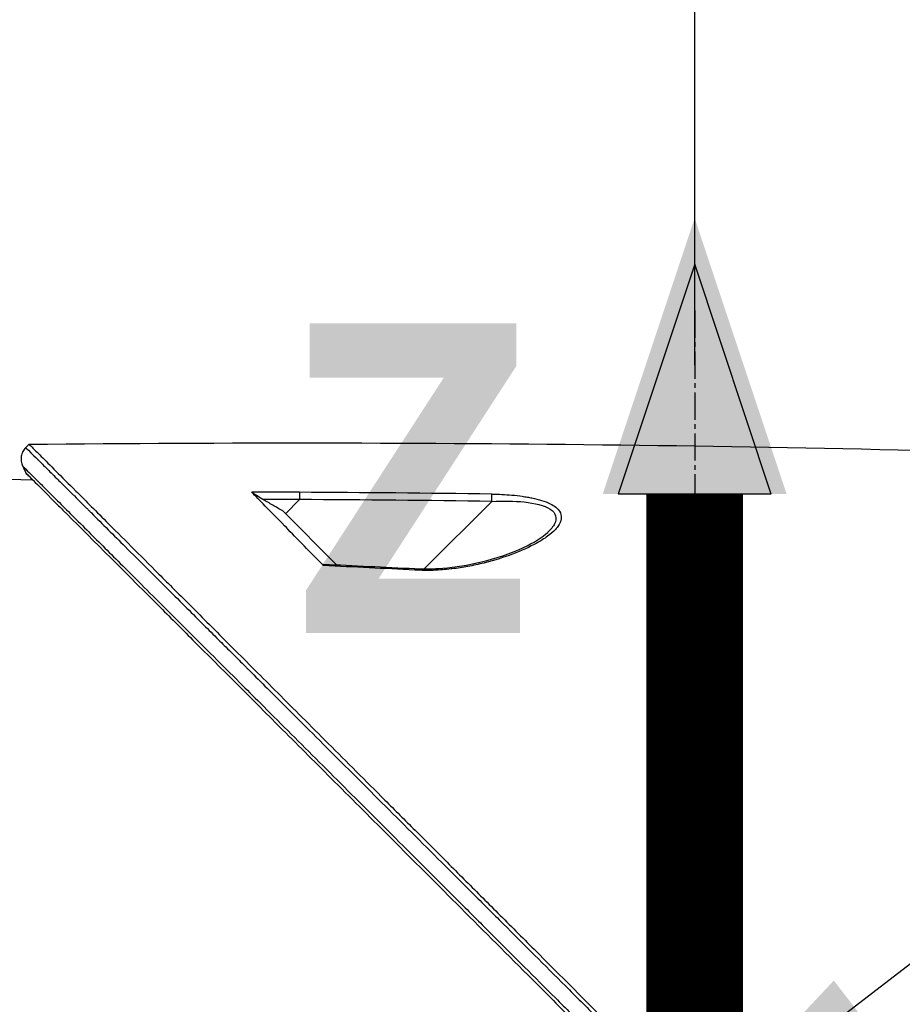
# Model space of a CAD drawing. Header units: millimetres. Extents: x 0 to 4378, y 0 to 2397.
# Tile 226 of 256: x 1460 to 1514, y 1876 to 1937. Entities that reach past the tile are written whole.
import ezdxf

# ---------------------------------------------------------------- set-up
doc = ezdxf.new("R2010")
doc.units = ezdxf.units.MM
doc.header["$LTSCALE"] = 0.2
doc.linetypes.add('CENTER2', pattern=[1.125, 0.75, -0.125, 0.125, -0.125])
doc.layers.add('02_Center Line', color=1, linetype='CENTER2')
doc.layers.add('12_Before Rev.Num.', color=5, linetype='Continuous')
doc.styles.add('Rainbow-4.0 Style', font='malgunsl.ttf')
doc.styles.add('Rainbow-5.0 Style', font='malgunsl.ttf')
doc.dimstyles.new('Rainbow-4.0 Style', dxfattribs={"dimtxt": 3.5, "dimasz": 2.5, "dimexe": 1, "dimexo": 1, "dimgap": 1, "dimtad": 1, "dimdsep": 46, "dimtxsty": 'Rainbow-4.0 Style', "dimcen": 0, "dimclrd": 251, "dimclre": 251, "dimclrt": 7, "dimazin": 3, "dimtp": 0.1, "dimtm": 0.1, "dimtfac": 0.61, "dimtmove": 0, "dimatfit": 3, "dimfxl": 1, "dimlwd": -1, "dimlwe": -1, "dimarcsym": 1})
doc.dimstyles.new('Rainbow-5.0 Style', dxfattribs={"dimtxt": 4.5, "dimasz": 2.5, "dimexe": 1, "dimexo": 1, "dimgap": 1, "dimtad": 1, "dimdsep": 46, "dimtxsty": 'Rainbow-5.0 Style', "dimcen": 0, "dimclrd": 251, "dimclre": 251, "dimclrt": 7, "dimazin": 3, "dimtp": 0.1, "dimtm": 0.1, "dimtfac": 0.61, "dimtmove": 0, "dimatfit": 3, "dimfxl": 1, "dimlwd": -1, "dimlwe": -1, "dimarcsym": 1})

# ---------------------------------------------------------------- blocks, each defined once
blk = doc.blocks.new('A$Ce9bf501b')
for p, q in [((-152.18, 1410.265), (-151.973, 1410.473)), ((-162.9, 1408.558), (-151.752, 1408.271)), ((-136.071, 1406.166), (-135.196, 1407.041)), ((-127.466, 1402.741), (-123.277, 1406.93)), ((-136.246, 1406.341), (-132.902, 1402.997)), ((-118.98, 1406.051), (-118.981, 1406.051)), ((-127.558, 1402.648), (-127.557, 1402.649))]:
    blk.add_line(p, q)
for centre, major_axis, ratio, start_param, end_param in [((-142.416, -48.82), (1156.933, -885.214), 0.999556, 2.218747, 2.220785), ((-142.37, -41.312), (1152.831, -878.216), 0.999554, 2.208409, 2.216638), ((-142.293, -52.85), (1033.008, -1031.971), 0.999657, 2.35066, 2.352222), ((-142.253, -45.978), (1028.154, -1027.105), 0.999657, 2.342453, 2.350656), ((-176.431, 473.937), (-433.615, 822.779), 0.999764, 5.746022, 5.752107)]:
    blk.add_ellipse(centre, major_axis=major_axis, ratio=ratio, start_param=start_param, end_param=end_param)
for points, knots in [([(-152.179, 1410.263), (-152.213, 1410.23), (-152.245, 1410.192), (-152.274, 1410.152), (-152.304, 1410.112), (-152.331, 1410.068), (-152.355, 1410.023), (-152.379, 1409.977), (-152.4, 1409.93), (-152.417, 1409.88), (-152.434, 1409.83), (-152.448, 1409.779), (-152.457, 1409.727), (-152.466, 1409.675), (-152.471, 1409.622), (-152.471, 1409.57), (-152.471, 1409.517), (-152.468, 1409.465), (-152.46, 1409.414), (-152.453, 1409.363), (-152.442, 1409.313), (-152.428, 1409.265), (-152.413, 1409.217), (-152.396, 1409.171), (-152.375, 1409.128)], [0, 0, 0, 0, 0.125, 0.125, 0.125, 0.25, 0.25, 0.25, 0.375, 0.375, 0.375, 0.5, 0.5, 0.5, 0.625, 0.625, 0.625, 0.75, 0.75, 0.75, 0.875, 0.875, 0.875, 1, 1, 1, 1]), ([(-152.179, 1410.263), (-152.181, 1410.265), (-152.101, 1410.186), (-151.857, 1409.944), (-151.749, 1409.836), (-151.607, 1409.696), (-151.426, 1409.516), (-151.422, 1409.512), (-151.419, 1409.508), (-151.415, 1409.504), (-151.252, 1409.343), (-151.057, 1409.149), (-150.826, 1408.919), (-150.632, 1408.726), (-150.412, 1408.507), (-150.165, 1408.26), (-150.133, 1408.229), (-150.1, 1408.196), (-150.067, 1408.164), (-149.821, 1407.918), (-149.547, 1407.646), (-149.245, 1407.345), (-149.218, 1407.318), (-149.19, 1407.291), (-149.163, 1407.263), (-149.016, 1407.117), (-148.863, 1406.965), (-148.704, 1406.806), (-148.609, 1406.712), (-148.512, 1406.615), (-148.412, 1406.516), (-148.363, 1406.466), (-148.312, 1406.416), (-148.261, 1406.366), (-148.215, 1406.32), (-148.179, 1406.284), (-148.125, 1406.23), (-148.119, 1406.224), (-148.113, 1406.218), (-148.107, 1406.212), (-147.421, 1405.529), (-146.711, 1404.822), (-146.012, 1404.124), (-145.56, 1403.674), (-145.112, 1403.227), (-144.674, 1402.791), (-144.177, 1402.295), (-143.693, 1401.813), (-143.229, 1401.351), (-142.819, 1400.941), (-142.424, 1400.548), (-142.049, 1400.174), (-141.334, 1399.461), (-140.691, 1398.82), (-140.136, 1398.267), (-140.013, 1398.144), (-139.895, 1398.026), (-139.781, 1397.912), (-139.466, 1397.599), (-139.186, 1397.319), (-138.942, 1397.075), (-138.82, 1396.953), (-138.707, 1396.841), (-138.603, 1396.737), (-138.57, 1396.704), (-138.538, 1396.673), (-138.507, 1396.642), (-138.489, 1396.624), (-138.471, 1396.606), (-138.454, 1396.588), (-138.43, 1396.565), (-138.407, 1396.542), (-138.385, 1396.519), (-138.373, 1396.508), (-138.362, 1396.497), (-138.351, 1396.486), (-138.348, 1396.483), (-138.347, 1396.482), (-138.346, 1396.481), (-138.345, 1396.48), (-138.344, 1396.479), (-138.341, 1396.476), (-138.338, 1396.472), (-138.331, 1396.466), (-138.319, 1396.454), (-137.949, 1396.085), (-137.577, 1395.714), (-137.204, 1395.342), (-136.058, 1394.198), (-134.896, 1393.039), (-133.73, 1391.875), (-132.527, 1390.674), (-131.318, 1389.468), (-130.112, 1388.264), (-128.865, 1387.019), (-127.621, 1385.777), (-126.385, 1384.544), (-125.975, 1384.134), (-125.566, 1383.726), (-125.158, 1383.319), (-124.935, 1383.096), (-124.712, 1382.874), (-124.49, 1382.652), (-123.85, 1382.013), (-123.212, 1381.376), (-122.579, 1380.743), (-121.275, 1379.441), (-119.986, 1378.155), (-118.717, 1376.888), (-118.064, 1376.235), (-117.415, 1375.588), (-116.773, 1374.946), (-116.117, 1374.29), (-115.466, 1373.641), (-114.823, 1372.998), (-114.09, 1372.266), (-113.366, 1371.543), (-112.651, 1370.829)], [0.0000275, 0.0000275, 0.0000275, 0.0000275, 0.0859853, 0.0859853, 0.0859853, 0.1241981, 0.1241981, 0.1241981, 0.125, 0.125, 0.125, 0.1589987, 0.1589987, 0.1589987, 0.1875, 0.1875, 0.1875, 0.1911709, 0.1911709, 0.1911709, 0.21875, 0.21875, 0.21875, 0.2212271, 0.2212271, 0.2212271, 0.234375, 0.234375, 0.234375, 0.2421875, 0.2421875, 0.2421875, 0.2460938, 0.2460938, 0.2460938, 0.2496161, 0.2496161, 0.2496161, 0.25, 0.25, 0.25, 0.2912742, 0.2912742, 0.2912742, 0.3179228, 0.3179228, 0.3179228, 0.3481944, 0.3481944, 0.3481944, 0.375, 0.375, 0.375, 0.4261619, 0.4261619, 0.4261619, 0.4375, 0.4375, 0.4375, 0.46875, 0.46875, 0.46875, 0.484375, 0.484375, 0.484375, 0.4893023, 0.4893023, 0.4893023, 0.4921875, 0.4921875, 0.4921875, 0.4960938, 0.4960938, 0.4960938, 0.4980469, 0.4980469, 0.4980469, 0.4986572, 0.4986572, 0.4986572, 0.4992676, 0.4992676, 0.4992676, 0.5, 0.5, 0.5, 0.5215625, 0.5215625, 0.5215625, 0.5877727, 0.5877727, 0.5877727, 0.656049, 0.656049, 0.656049, 0.7265974, 0.7265974, 0.7265974, 0.75, 0.75, 0.75, 0.7627993, 0.7627993, 0.7627993, 0.7996666, 0.7996666, 0.7996666, 0.8755356, 0.8755356, 0.8755356, 0.9146293, 0.9146293, 0.9146293, 0.9545641, 0.9545641, 0.9545641, 1, 1, 1, 1]), ([(-151.973, 1410.473), (-151.973, 1410.472), (-151.909, 1410.408), (-151.655, 1410.155), (-151.466, 1409.966), (-150.721, 1409.22), (-149.992, 1408.492), (-148.808, 1407.308), (-148.531, 1407.03), (-147.906, 1406.405), (-147.554, 1406.054), (-146.206, 1404.705), (-145.11, 1403.609), (-143.612, 1402.112), (-143.293, 1401.793), (-142.219, 1400.719), (-141.442, 1399.942), (-139.782, 1398.282), (-138.894, 1397.394), (-137.513, 1396.013), (-137.035, 1395.535), (-136.051, 1394.552), (-135.545, 1394.045), (-134.503, 1393.003), (-133.966, 1392.466), (-132.273, 1390.774), (-131.098, 1389.599), (-129.289, 1387.789), (-128.663, 1387.164), (-127.377, 1385.878), (-126.717, 1385.218), (-125.363, 1383.864), (-124.668, 1383.169), (-123.615, 1382.116), (-123.258, 1381.759), (-122.155, 1380.656), (-121.406, 1379.907), (-119.026, 1377.527), (-117.384, 1375.885), (-115.336, 1373.837), (-114.934, 1373.435), (-113.994, 1372.496), (-113.457, 1371.958), (-112.565, 1371.066), (-112.239, 1370.74), (-111.804, 1370.306), (-111.742, 1370.243), (-111.603, 1370.105), (-111.531, 1370.032), (-111.206, 1369.707), (-111.011, 1369.512), (-110.658, 1369.16), (-110.562, 1369.063), (-110.276, 1368.778), (-110.13, 1368.631), (-109.821, 1368.322), (-109.668, 1368.17), (-109.416, 1367.917), (-109.315, 1367.816), (-109.125, 1367.626), (-109.043, 1367.545), (-108.846, 1367.348), (-108.74, 1367.242), (-108.542, 1367.044), (-108.452, 1366.954), (-107.095, 1365.598), (-105.832, 1364.333), (-103.764, 1362.266), (-102.959, 1361.461), (-101.389, 1359.891), (-100.624, 1359.126), (-99.493, 1357.995), (-99.125, 1357.627), (-98.025, 1356.527), (-97.293, 1355.796), (-93.832, 1352.334), (-91.161, 1349.664), (-88.464, 1346.966), (-88.327, 1346.829), (-88.054, 1346.557), (-87.918, 1346.421), (-87.648, 1346.151), (-87.513, 1346.016), (-87.272, 1345.775), (-87.165, 1345.668), (-86.513, 1345.016), (-85.972, 1344.475), (-85.288, 1343.791), (-85.137, 1343.64), (-84.857, 1343.36), (-84.727, 1343.23), (-84.467, 1342.97), (-84.337, 1342.84), (-84.042, 1342.545), (-83.877, 1342.38), (-83.557, 1342.06), (-83.402, 1341.905), (-83.074, 1341.577), (-82.901, 1341.404), (-82.651, 1341.154), (-82.573, 1341.076), (-82.383, 1340.886), (-82.271, 1340.774), (-82.029, 1340.532), (-81.9, 1340.403), (-81.585, 1340.088), (-81.399, 1339.903), (-81.019, 1339.523), (-80.825, 1339.329), (-80.242, 1338.745), (-79.856, 1338.36), (-79.388, 1337.892), (-79.3, 1337.803), (-79.071, 1337.575), (-78.933, 1337.436), (-78.647, 1337.15), (-78.501, 1337.004), (-78.2, 1336.703), (-78.046, 1336.549), (-77.741, 1336.244), (-77.59, 1336.094), (-77.298, 1335.801), (-77.155, 1335.659), (-76.739, 1335.242), (-76.469, 1334.972), (-75.955, 1334.458), (-75.711, 1334.214), (-75.247, 1333.75), (-75.026, 1333.53), (-74.41, 1332.914), (-74.026, 1332.53), (-73.34, 1331.844), (-73.033, 1331.537), (-72.49, 1330.993), (-72.248, 1330.752), (-71.822, 1330.325), (-71.633, 1330.137), (-71.378, 1329.882), (-71.302, 1329.806), (-71.091, 1329.595), (-70.961, 1329.465), (-70.624, 1329.128), (-70.435, 1328.938), (-70.025, 1328.529), (-69.838, 1328.341), (-69.65, 1328.154), (-69.603, 1328.107), (-69.556, 1328.06), (-69.545, 1328.048), (-69.529, 1328.033), (-69.526, 1328.03), (-69.526, 1328.03)], [-21.000836, -21.000836, -21.000836, -21.000836, -20.328863, -20.328863, -19.655828, -19.655828, -18.308332, -18.308332, -17.924512, -17.924512, -17.485993, -17.485993, -16.316696, -16.316696, -16.006668, -16.006668, -15.296307, -15.296307, -14.534305, -14.534305, -14.139555, -14.139555, -13.730091, -13.730091, -13.30546, -13.30546, -12.401825, -12.401825, -11.929878, -11.929878, -11.437802, -11.437802, -10.9252, -10.9252, -10.663362, -10.663362, -10.117833, -10.117833, -8.934625, -8.934625, -8.645977, -8.645977, -8.260408, -8.260408, -8.006475, -8.006475, -7.961161, -7.961161, -7.91407, -7.91407, -7.778509, -7.778509, -7.724161, -7.724161, -7.666804, -7.666804, -7.602838, -7.602838, -7.565627, -7.565627, -7.532521, -7.532521, -7.488032, -7.488032, -7.450837, -7.450837, -6.924212, -6.924212, -6.587553, -6.587553, -6.265466, -6.265466, -6.109966, -6.109966, -5.79866, -5.79866, -4.627003, -4.627003, -4.564096, -4.564096, -4.501625, -4.501625, -4.439084, -4.439084, -4.389917, -4.389917, -4.135415, -4.135415, -4.06302, -4.06302, -4.00074, -4.00074, -3.938004, -3.938004, -3.858125, -3.858125, -3.782258, -3.782258, -3.697501, -3.697501, -3.658476, -3.658476, -3.601749, -3.601749, -3.53559, -3.53559, -3.439968, -3.439968, -3.337887, -3.337887, -3.131131, -3.131131, -3.082568, -3.082568, -3.005474, -3.005474, -2.922888, -2.922888, -2.834293, -2.834293, -2.74619, -2.74619, -2.661641, -2.661641, -2.496608, -2.496608, -2.34096, -2.34096, -2.194458, -2.194458, -1.921626, -1.921626, -1.681164, -1.681164, -1.470918, -1.470918, -1.287493, -1.287493, -1.207074, -1.207074, -1.056347, -1.056347, -0.792008, -0.792008, -0.395398, -0.395398, -0.197631, -0.197631, -0.099394, -0.099394, 0, 0, 0, 0]), ([(-152.375, 1409.128), (-152.376, 1409.128), (-152.269, 1409.021), (-152.059, 1408.812), (-151.947, 1408.7), (-151.806, 1408.559), (-151.637, 1408.391), (-151.468, 1408.222), (-151.271, 1408.026), (-151.048, 1407.804), (-150.825, 1407.582), (-150.576, 1407.334), (-150.304, 1407.062), (-150.031, 1406.789), (-149.734, 1406.493), (-149.415, 1406.176), (-149.096, 1405.858), (-148.756, 1405.518), (-148.396, 1405.159), (-147.759, 1404.524), (-147.062, 1403.829), (-146.316, 1403.084), (-145.892, 1402.661), (-145.453, 1402.222), (-144.999, 1401.77), (-144.538, 1401.31), (-144.063, 1400.836), (-143.575, 1400.349), (-142.604, 1399.38), (-141.584, 1398.361), (-140.524, 1397.303), (-139.997, 1396.777), (-139.461, 1396.242), (-138.916, 1395.697), (-138.492, 1395.274), (-138.063, 1394.845), (-137.629, 1394.412), (-136.512, 1393.297), (-135.365, 1392.152), (-134.195, 1390.983), (-133.023, 1389.813), (-131.829, 1388.62), (-130.616, 1387.409), (-129.403, 1386.197), (-128.172, 1384.968), (-126.928, 1383.725), (-126.306, 1383.104), (-125.681, 1382.479), (-125.053, 1381.851), (-124.424, 1381.224), (-123.793, 1380.593), (-123.16, 1379.961), (-121.893, 1378.695), (-120.617, 1377.42), (-119.336, 1376.14), (-118.695, 1375.5), (-118.053, 1374.859), (-117.41, 1374.216), (-116.767, 1373.574), (-116.123, 1372.93), (-115.478, 1372.286), (-114.762, 1371.57), (-114.044, 1370.854), (-113.327, 1370.137)], [0, 0, 0, 0, 0.0671031, 0.0671031, 0.0671031, 0.1029277, 0.1029277, 0.1029277, 0.1387919, 0.1387919, 0.1387919, 0.1747111, 0.1747111, 0.1747111, 0.2106779, 0.2106779, 0.2106779, 0.2467042, 0.2467042, 0.2467042, 0.3103939, 0.3103939, 0.3103939, 0.3465771, 0.3465771, 0.3465771, 0.383319, 0.383319, 0.383319, 0.4564224, 0.4564224, 0.4564224, 0.4927866, 0.4927866, 0.4927866, 0.5210907, 0.5210907, 0.5210907, 0.5939582, 0.5939582, 0.5939582, 0.6669229, 0.6669229, 0.6669229, 0.7399622, 0.7399622, 0.7399622, 0.7765034, 0.7765034, 0.7765034, 0.8130598, 0.8130598, 0.8130598, 0.886194, 0.886194, 0.886194, 0.9227702, 0.9227702, 0.9227702, 0.9593497, 0.9593497, 0.9593497, 1, 1, 1, 1]), ([(-152.163, 1408.682), (-152.164, 1408.682), (-152.164, 1408.683), (-151.402, 1407.921), (-150.959, 1407.478), (-150.226, 1406.745), (-150.053, 1406.572), (-148.408, 1404.927), (-146.354, 1402.873), (-143.272, 1399.792), (-142.562, 1399.081), (-140.084, 1396.603), (-138.205, 1394.724), (-135.201, 1391.721), (-134.123, 1390.643), (-131.86, 1388.38), (-130.67, 1387.189), (-128.152, 1384.672), (-126.821, 1383.341), (-124.016, 1380.536), (-122.538, 1379.058), (-120.277, 1376.797), (-119.502, 1376.022), (-117.421, 1373.942), (-116.111, 1372.632), (-114.483, 1371.004), (-114.157, 1370.678), (-113.624, 1370.144), (-113.426, 1369.947), (-113.016, 1369.536), (-112.857, 1369.378), (-112.516, 1369.037), (-112.336, 1368.857), (-112, 1368.52), (-111.843, 1368.364), (-111.406, 1367.926), (-111.124, 1367.645), (-110.765, 1367.285), (-110.686, 1367.207), (-110.516, 1367.037), (-110.427, 1366.947), (-110.116, 1366.637), (-109.963, 1366.483), (-109.363, 1365.884), (-108.955, 1365.476), (-106.9, 1363.421), (-105.242, 1361.763), (-102.838, 1359.359), (-102.078, 1358.599), (-99.864, 1356.385), (-98.416, 1354.938), (-95.675, 1352.196), (-94.376, 1350.897), (-92.508, 1349.03), (-91.925, 1348.447), (-90.214, 1346.736), (-89.1, 1345.622), (-86.997, 1343.519), (-86.005, 1342.527), (-84.145, 1340.667), (-83.271, 1339.793), (-82.032, 1338.554), (-81.646, 1338.168), (-80.909, 1337.431), (-80.558, 1337.081), (-79.566, 1336.088), (-78.944, 1335.466), (-77.819, 1334.341), (-77.312, 1333.835), (-75.982, 1332.504), (-75.205, 1331.727), (-74.258, 1330.78), (-74.012, 1330.534), (-73.372, 1329.894), (-73.008, 1329.531), (-72.212, 1328.734), (-71.843, 1328.366), (-71.531, 1328.054), (-71.477, 1327.999), (-71.359, 1327.882), (-71.306, 1327.828), (-71.235, 1327.757), (-71.217, 1327.739), (-71.217, 1327.739)], [-15.738203, -15.738203, -15.738203, -15.738203, -14.793481, -14.793481, -14.173934, -14.173934, -13.996984, -13.996984, -12.579476, -12.579476, -12.176243, -12.176243, -11.215253, -11.215253, -10.695697, -10.695697, -10.142358, -10.142358, -9.539575, -9.539575, -8.883963, -8.883963, -8.543526, -8.543526, -7.972636, -7.972636, -7.829924, -7.829924, -7.73886, -7.73886, -7.680875, -7.680875, -7.616244, -7.616244, -7.560081, -7.560081, -7.459116, -7.459116, -7.430908, -7.430908, -7.397967, -7.397967, -7.318024, -7.318024, -7.146824, -7.146824, -6.455961, -6.455961, -6.135134, -6.135134, -5.518203, -5.518203, -4.951279, -4.951279, -4.691225, -4.691225, -4.182012, -4.182012, -3.710062, -3.710062, -3.272291, -3.272291, -3.069642, -3.069642, -2.879581, -2.879581, -2.522736, -2.522736, -2.208798, -2.208798, -1.659444, -1.659444, -1.453529, -1.453529, -1.091939, -1.091939, -0.546675, -0.546675, -0.410051, -0.410051, -0.205023, -0.205023, 0, 0, 0, 0]), ([(-152.163, 1408.682), (-152.164, 1408.682), (-152.134, 1408.653), (-152.015, 1408.534), (-151.927, 1408.446), (-151.791, 1408.31), (-151.772, 1408.291), (-151.752, 1408.271)], [0, 0, 0, 0, 0.2643321, 0.2643321, 0.528758, 0.528758, 0.5705359, 0.5705359, 0.5705359, 0.5705359]), ([(-137.477, 1407.051), (-137.62, 1407.133), (-137.752, 1407.213), (-137.942, 1407.335), (-138.009, 1407.38), (-138.085, 1407.436), (-138.108, 1407.453), (-138.144, 1407.483), (-138.158, 1407.495), (-138.168, 1407.506)], [0, 0, 0, 0, 0.049407, 0.049407, 0.0845377, 0.0845377, 0.1006426, 0.1006426, 0.1144911, 0.1144911, 0.1144911, 0.1144911]), ([(-133.712, 1402.946), (-134.722, 1403.955), (-135.531, 1404.802), (-137.049, 1406.356), (-137.732, 1407.046), (-138.168, 1407.506)], [0.000003, 0.000003, 0.000003, 0.000003, 0.596138, 0.596138, 1.498187, 1.498187, 1.498187, 1.498187]), ([(-123.277, 1407.38), (-123.063, 1407.377), (-122.854, 1407.371), (-122.649, 1407.361), (-122.444, 1407.351), (-122.277, 1407.34), (-122.047, 1407.32), (-121.818, 1407.3), (-121.599, 1407.275), (-121.39, 1407.245), (-121.275, 1407.229), (-121.172, 1407.213), (-121.066, 1407.194), (-120.98, 1407.179), (-120.892, 1407.163), (-120.795, 1407.143), (-120.364, 1407.053), (-119.985, 1406.941), (-119.663, 1406.782), (-119.53, 1406.717), (-119.412, 1406.644), (-119.315, 1406.568), (-119.113, 1406.409), (-119.028, 1406.253), (-118.991, 1406.101), (-118.964, 1405.991), (-118.966, 1405.864), (-118.996, 1405.75), (-119.002, 1405.728), (-119.008, 1405.708), (-119.014, 1405.689), (-119.032, 1405.637), (-119.055, 1405.585), (-119.084, 1405.532), (-119.101, 1405.502), (-119.119, 1405.473), (-119.138, 1405.443), (-119.193, 1405.36), (-119.274, 1405.259), (-119.34, 1405.189), (-119.47, 1405.049), (-119.631, 1404.908), (-119.823, 1404.767), (-119.921, 1404.696), (-120.034, 1404.618), (-120.152, 1404.544), (-120.266, 1404.473), (-120.384, 1404.404), (-120.491, 1404.344), (-120.925, 1404.103), (-121.445, 1403.866), (-122, 1403.656), (-122.537, 1403.453), (-123.078, 1403.281), (-123.707, 1403.123), (-123.727, 1403.118), (-123.748, 1403.113), (-123.769, 1403.108), (-124.096, 1403.027), (-124.426, 1402.956), (-124.759, 1402.895), (-125.091, 1402.834), (-125.389, 1402.788), (-125.765, 1402.743), (-125.783, 1402.741), (-125.8, 1402.739), (-125.818, 1402.737), (-126.172, 1402.697), (-126.495, 1402.67), (-126.872, 1402.656), (-126.892, 1402.655), (-126.912, 1402.654), (-126.932, 1402.653), (-127.299, 1402.641), (-127.601, 1402.644), (-128.06, 1402.668)], [0, 0, 0, 0, 0.03125, 0.03125, 0.03125, 0.0625, 0.0625, 0.0625, 0.09375, 0.09375, 0.09375, 0.110985, 0.110985, 0.110985, 0.125, 0.125, 0.125, 0.1875, 0.1875, 0.1875, 0.213151, 0.213151, 0.213151, 0.266654, 0.266654, 0.266654, 0.305187, 0.305187, 0.305187, 0.3125, 0.3125, 0.3125, 0.332554, 0.332554, 0.332554, 0.34375, 0.34375, 0.34375, 0.375, 0.375, 0.375, 0.4375, 0.4375, 0.4375, 0.469225, 0.469225, 0.469225, 0.5, 0.5, 0.5, 0.625, 0.625, 0.625, 0.746043, 0.746043, 0.746043, 0.75, 0.75, 0.75, 0.8125, 0.8125, 0.8125, 0.875, 0.875, 0.875, 0.877935, 0.877935, 0.877935, 0.9375, 0.9375, 0.9375, 0.940676, 0.940676, 0.940676, 1, 1, 1, 1]), ([(-136.246, 1406.341), (-136.452, 1406.459), (-136.657, 1406.577), (-137.067, 1406.814), (-137.272, 1406.932), (-137.477, 1407.051)], [-0.1420846, -0.1420846, -0.1420846, -0.1420846, -0.071052, -0.071052, 0, 0, 0, 0]), ([(-123.277, 1406.93), (-122.588, 1406.964), (-121.912, 1406.959), (-120.621, 1406.824), (-120.022, 1406.687), (-119.295, 1406.211), (-119.222, 1405.876), (-119.473, 1405.367), (-119.619, 1405.188), (-119.803, 1405.014)], [0, 0, 0, 0, 0.125, 0.125, 0.25, 0.25, 0.375, 0.375, 0.4429497, 0.4429497, 0.4429497, 0.4429497]), ([(-128.05, 1402.76), (-127.474, 1402.73), (-126.89, 1402.738), (-125.528, 1402.852), (-124.749, 1402.984), (-123.037, 1403.39), (-122.106, 1403.702), (-120.707, 1404.354), (-120.15, 1404.685), (-119.808, 1405.008)], [0, 0, 0, 0, 0.1731548, 0.1731548, 0.4163571, 0.4163571, 0.7396751, 0.7396751, 0.9899824, 0.9899824, 0.9899824, 0.9899824]), ([(-133.712, 1402.946), (-133.722, 1402.956), (-133.731, 1402.966), (-133.745, 1402.984), (-133.751, 1402.992), (-133.761, 1403.012), (-133.761, 1403.022), (-133.75, 1403.033), (-133.74, 1403.035), (-133.726, 1403.035)], [0.00000015, 0.00000015, 0.00000015, 0.00000015, 0.00611289, 0.00611289, 0.01218263, 0.01218263, 0.02278958, 0.02278958, 0.03285016, 0.03285016, 0.03285016, 0.03285016])]:
    blk.add_open_spline(points, degree=3, knots=knots)
for points in [[(-151.973, 1410.473), (-127.51, 1410.718), (-103.035, 1410.415), (-78.585, 1409.564)], [(-152.375, 1409.128), (-152.305, 1408.979), (-152.234, 1408.831), (-152.163, 1408.682)], [(-135.2, 1407.493), (-135.197, 1407.423), (-135.196, 1407.223), (-135.196, 1407.041)], [(-123.277, 1406.93), (-123.275, 1407.111), (-123.275, 1407.309), (-123.277, 1407.38)], [(-119.803, 1405.014), (-119.804, 1405.012), (-119.806, 1405.011), (-119.808, 1405.009)], [(-133.726, 1403.035), (-131.834, 1402.949), (-129.942, 1402.857), (-128.05, 1402.76)], [(-128.05, 1402.759), (-128.052, 1402.76), (-128.056, 1402.721), (-128.06, 1402.668)]]:
    blk.add_open_spline(points, degree=3)
at = {"layer": '02_Center Line', "ltscale": 11.288275}
blk.add_line((-110.7, 1418.766), (-110.7, 1190.453), dxfattribs=at)
blk = doc.blocks.new('*D150')
at = {"color": 251, "linetype": 'ByBlock', "transparency": 16777216}
for p, q in [((1501.444, 1915.685), (1501.444, 1965.265)), ((1612.144, 1804.581), (1612.144, 1965.265)), ((1513.944, 1960.265), (1599.644, 1960.265))]:
    blk.add_line(p, q, dxfattribs=at)
at = {"color": 251, "transparency": 16777216}
for points in [[(1513.944, 1962.349), (1513.944, 1958.182), (1501.444, 1960.265)], [(1599.644, 1962.349), (1599.644, 1958.182), (1612.144, 1960.265)]]:
    blk.add_solid(points, dxfattribs=at)
at = {"layer": 'Defpoints', "color": 0, "transparency": 16777216}
for p in [(1612.144, 1960.265), (1501.444, 1910.685), (1612.144, 1799.581)]:
    blk.add_point(p, dxfattribs=at)
at = {"color": 7, "transparency": 16777216, "insert": (1556.794, 1974.366), "char_height": 17.5, "attachment_point": 5, "style": 'Rainbow-4.0 Style'}
blk.add_mtext('110.7', dxfattribs=at)
blk = doc.blocks.new('*D151')
at = {"color": 251, "linetype": 'ByBlock', "transparency": 16777216}
for p, q in [((1404.744, 1904.59), (1404.744, 1965.265)), ((1501.444, 1915.281), (1501.444, 1965.265)), ((1488.944, 1960.265), (1417.244, 1960.265))]:
    blk.add_line(p, q, dxfattribs=at)
at = {"color": 251, "transparency": 16777216}
for points in [[(1417.244, 1962.349), (1417.244, 1958.182), (1404.744, 1960.265)], [(1488.944, 1962.349), (1488.944, 1958.182), (1501.444, 1960.265)]]:
    blk.add_solid(points, dxfattribs=at)
at = {"layer": 'Defpoints', "color": 0, "transparency": 16777216}
for p in [(1404.744, 1960.265), (1501.444, 1910.281), (1404.744, 1899.59)]:
    blk.add_point(p, dxfattribs=at)
at = {"color": 7, "transparency": 16777216, "insert": (1453.094, 1974.313), "char_height": 17.5, "attachment_point": 5, "style": 'Rainbow-4.0 Style'}
blk.add_mtext('96.7', dxfattribs=at)
blk = doc.blocks.new('A$Cc9315064')
at = {"layer": '12_Before Rev.Num.'}
blk.add_hatch(color=256, dxfattribs=at).paths.add_polyline_path([(0, 49.156), (-4.752, 34.9), (4.752, 34.9)])
for p, q in [((0, 46.78), (-3.96, 34.9)), ((3.96, 34.9), (0, 46.78)), ((3.96, 34.9), (-3.96, 34.9))]:
    blk.add_line(p, q, dxfattribs=at)
at = {"layer": '12_Before Rev.Num.', "const_width": 5}
blk.add_lwpolyline([(0, 34.9), (0, 0)], dxfattribs=at)
at = {"layer": '12_Before Rev.Num.', "insert": (-20.587, 35.725), "char_height": 16, "attachment_point": 4, "style": 'Rainbow-5.0 Style'}
blk.add_mtext('{\\fMalgun Gothic Semilight|b1|i0|c129|p50;Z}', dxfattribs=at)

msp = doc.modelspace()

# ---------------------------------------------------------------- block references
at = {"xscale": 1.2, "yscale": 1.2, "zscale": 1.2}
msp.add_blockref('A$Cc9315064', (1501.444, 1865.415), dxfattribs=at)
msp.add_blockref('A$Ce9bf501b', (1612.144, 499.915))

# ---------------------------------------------------------------- dimensions: what is measured, and where the dimension line sits
for base, p1, p2, picture, middle in [((1404.744, 1960.265), (1501.444, 1910.281), (1404.744, 1899.59), '*D151', (1453.094, 1974.313)), ((1612.144, 1960.265), (1501.444, 1910.685), (1612.144, 1799.581), '*D150', (1556.794, 1974.366))]:
    dim = msp.add_linear_dim(base=base, p1=p1, p2=p2, dimstyle='Rainbow-4.0 Style', override={"dimscale": 5})
    dim.commit()
    dim.dimension.update_dxf_attribs({"geometry": picture, "text_midpoint": middle})

# ---------------------------------------------------------------- leaders
at = {"annotation_type": 0, "has_hookline": 1, "hookline_direction": 0, "text_width": 122.213}
msp.add_leader([(1501.405, 1867.9), (1661.483, 1990.696), (1673.983, 1990.696)], dimstyle='Rainbow-5.0 Style', override={"dimscale": 5, "dimgap": 1, "dimtad": 1}, dxfattribs=at)

doc.saveas('drawing.dxf')
